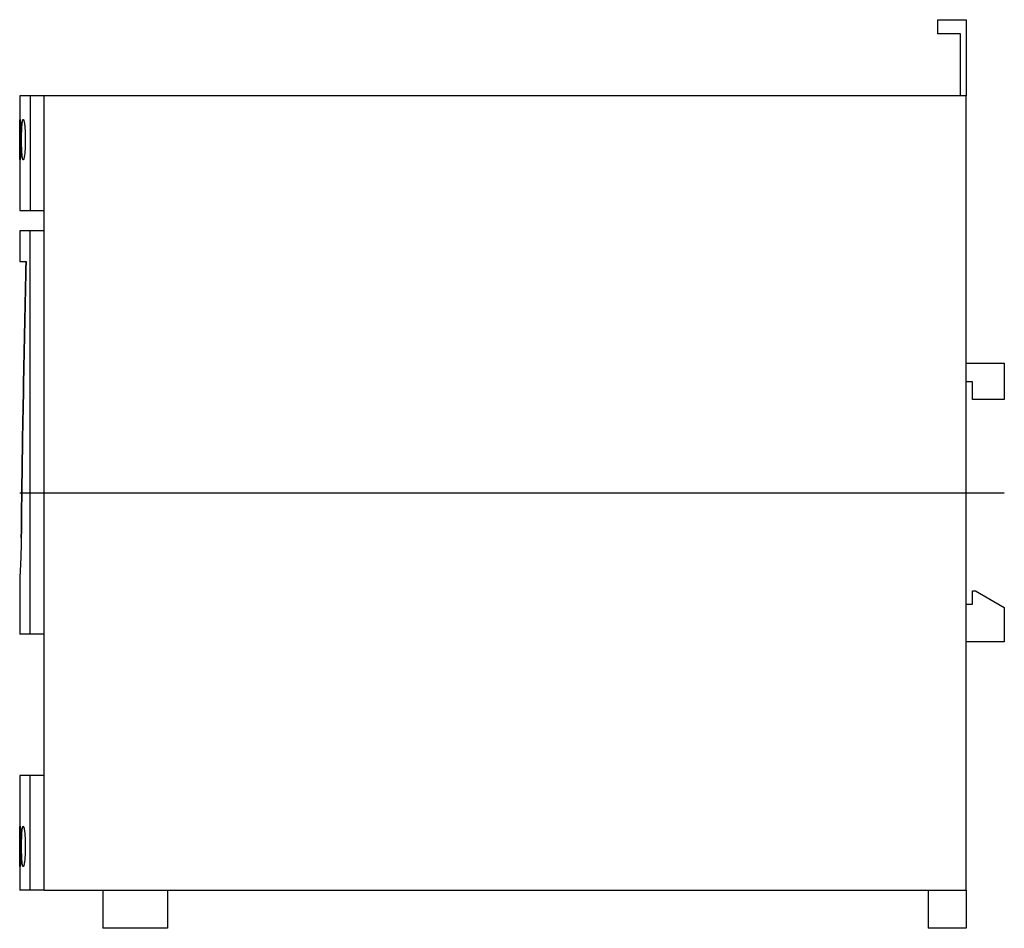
# Model space of a CAD drawing. Extents: x -6.1 to 0, y -2.7 to 2.93.
import ezdxf

# ---------------------------------------------------------------- set-up
doc = ezdxf.new("R2010")
doc.units = 0
doc.layers.get('0').update_dxf_attribs({"linetype": 'CONTINUOUS'})

msp = doc.modelspace()

# ---------------------------------------------------------------- linework, layer by layer
at = {"color": 7, "linetype": 'CONTINUOUS'}
for p, q in [((-0.4125, 2.84425), (-0.4125, 2.9325)), ((-0.4125, 2.9325), (-0.236, 2.9325)), ((-0.236, 2.9325), (-0.236, 2.4605)), ((-0.2713, 2.84425), (-0.4125, 2.84425)), ((-0.2713, 2.4605), (-0.2713, 2.84425)), ((-6.031932, 2.4605), (-6.096, 2.4605)), ((-6.096, 2.4605), (-6.096, 1.75)), ((-5.9436, 2.4605), (-6.031932, 2.4605)), ((-6.031932, 2.4605), (-6.031932, 1.75)), ((-0.236, 2.4605), (-5.9436, 2.4605)), ((-5.9436, -2.4605), (-5.9436, 2.4605)), ((-0.236, -2.4605), (-0.236, 2.4605)), ((-6.095763, 2.253837), (-6.095732, 2.258624)), ((-6.095732, 2.258624), (-6.095698, 2.263239)), ((-6.095698, 2.263239), (-6.09566, 2.26767)), ((-6.09566, 2.26767), (-6.095618, 2.271902)), ((-6.095618, 2.271902), (-6.095571, 2.275925)), ((-6.095571, 2.275925), (-6.09552, 2.279744)), ((-6.09552, 2.279744), (-6.095463, 2.283432)), ((-6.095463, 2.283432), (-6.0954, 2.286982)), ((-6.0954, 2.286982), (-6.09533, 2.290376)), ((-6.09533, 2.290376), (-6.095253, 2.293593)), ((-6.095253, 2.293593), (-6.095169, 2.296617)), ((-6.095169, 2.296617), (-6.095077, 2.299434)), ((-6.095077, 2.299434), (-6.094978, 2.30203)), ((-6.094978, 2.30203), (-6.094871, 2.304395)), ((-6.094871, 2.304395), (-6.094756, 2.30652)), ((-6.094756, 2.30652), (-6.094634, 2.3084)), ((-6.094634, 2.3084), (-6.094504, 2.310028)), ((-6.094504, 2.310028), (-6.094367, 2.311401)), ((-6.094367, 2.311401), (-6.094224, 2.312517)), ((-6.094224, 2.312517), (-6.094075, 2.313377)), ((-6.094075, 2.313377), (-6.09392, 2.313984)), ((-6.09392, 2.313984), (-6.09376, 2.314343)), ((-6.09376, 2.314343), (-6.093596, 2.31446)), ((-6.093596, 2.31446), (-6.093249, 2.313984)), ((-6.093249, 2.313984), (-6.092873, 2.312517)), ((-6.092873, 2.312517), (-6.092473, 2.310027)), ((-6.092473, 2.310027), (-6.092057, 2.306519)), ((-6.092057, 2.306519), (-6.091632, 2.302029)), ((-6.091632, 2.302029), (-6.091207, 2.296618)), ((-6.091207, 2.296618), (-6.090789, 2.290377)), ((-6.090789, 2.290377), (-6.090389, 2.283435)), ((-6.090389, 2.283435), (-6.090014, 2.27593)), ((-6.090014, 2.27593), (-6.089657, 2.267677)), ((-6.089657, 2.267677), (-6.089322, 2.258632)), ((-6.089322, 2.258632), (-6.089019, 2.248906)), ((-6.083108, 2.253913), (-6.082891, 2.258701)), ((-6.082891, 2.258701), (-6.082658, 2.263317)), ((-6.082658, 2.263317), (-6.08241, 2.267746)), ((-6.08241, 2.267746), (-6.082148, 2.271977)), ((-6.082148, 2.271977), (-6.081873, 2.275996)), ((-6.081873, 2.275996), (-6.081586, 2.279813)), ((-6.081586, 2.279813), (-6.08128, 2.283499)), ((-6.08128, 2.283499), (-6.080955, 2.287047)), ((-6.080955, 2.287047), (-6.080611, 2.290436)), ((-6.080611, 2.290436), (-6.080249, 2.293649)), ((-6.080249, 2.293649), (-6.079869, 2.296668)), ((-6.079869, 2.296668), (-6.079472, 2.299479)), ((-6.079472, 2.299479), (-6.079059, 2.302069)), ((-6.079059, 2.302069), (-6.078631, 2.304428)), ((-6.078631, 2.304428), (-6.078189, 2.306548)), ((-6.078189, 2.306548), (-6.077734, 2.308421)), ((-6.077734, 2.308421), (-6.077267, 2.310044)), ((-6.077267, 2.310044), (-6.076791, 2.311413)), ((-6.076791, 2.311413), (-6.076306, 2.312525)), ((-6.076306, 2.312525), (-6.075814, 2.313382)), ((-6.075814, 2.313382), (-6.075319, 2.313986)), ((-6.075319, 2.313986), (-6.074821, 2.314343)), ((-6.074821, 2.314343), (-6.074323, 2.31446)), ((-6.074323, 2.31446), (-6.073302, 2.313985)), ((-6.073302, 2.313985), (-6.072243, 2.312523)), ((-6.072243, 2.312523), (-6.071161, 2.310041)), ((-6.071161, 2.310041), (-6.070074, 2.306544)), ((-6.070074, 2.306544), (-6.068999, 2.302067)), ((-6.068999, 2.302067), (-6.067953, 2.296669)), ((-6.067953, 2.296669), (-6.066952, 2.290441)), ((-6.066952, 2.290441), (-6.066014, 2.283509)), ((-6.066014, 2.283509), (-6.065151, 2.276012)), ((-6.065151, 2.276012), (-6.064344, 2.267768)), ((-6.064344, 2.267768), (-6.063597, 2.258727)), ((-6.063597, 2.258727), (-6.062928, 2.248999)), ((-6.095904, 2.18946), (-6.095903, 2.19488)), ((-6.095903, 2.19488), (-6.095901, 2.200361)), ((-6.095901, 2.200361), (-6.095897, 2.205882)), ((-6.095897, 2.205882), (-6.095892, 2.211421)), ((-6.095892, 2.211421), (-6.095884, 2.216956)), ((-6.095884, 2.216956), (-6.095875, 2.222463)), ((-6.095875, 2.222463), (-6.095863, 2.227923)), ((-6.095863, 2.227923), (-6.095849, 2.233314)), ((-6.095849, 2.233314), (-6.095832, 2.238618)), ((-6.095832, 2.238618), (-6.095812, 2.243817)), ((-6.095812, 2.243817), (-6.095789, 2.248896)), ((-6.095789, 2.248896), (-6.095763, 2.253837)), ((-6.089019, 2.248906), (-6.088756, 2.238627)), ((-6.088756, 2.238627), (-6.08854, 2.227932)), ((-6.08854, 2.227932), (-6.088376, 2.216963)), ((-6.088376, 2.216963), (-6.088267, 2.205887)), ((-6.088267, 2.205887), (-6.088213, 2.194881)), ((-6.088213, 2.194881), (-6.088213, 2.184039)), ((-6.084354, 2.18946), (-6.084346, 2.194888)), ((-6.084346, 2.194888), (-6.084322, 2.200378)), ((-6.084322, 2.200378), (-6.08428, 2.205907)), ((-6.08428, 2.205907), (-6.084221, 2.211455)), ((-6.084221, 2.211455), (-6.084145, 2.216997)), ((-6.084145, 2.216997), (-6.08405, 2.222512)), ((-6.08405, 2.222512), (-6.083938, 2.227978)), ((-6.083938, 2.227978), (-6.083807, 2.233375)), ((-6.083807, 2.233375), (-6.083659, 2.238684)), ((-6.083659, 2.238684), (-6.083493, 2.243888)), ((-6.083493, 2.243888), (-6.083309, 2.24897)), ((-6.083309, 2.24897), (-6.083108, 2.253913)), ((-6.062928, 2.248999), (-6.062355, 2.238713)), ((-6.062355, 2.238713), (-6.061888, 2.228005)), ((-6.061888, 2.228005), (-6.061536, 2.217019)), ((-6.061536, 2.217019), (-6.061303, 2.205922)), ((-6.061303, 2.205922), (-6.061189, 2.194893)), ((-6.061189, 2.194893), (-6.061189, 2.184027)), ((-6.095903, 2.18404), (-6.095904, 2.18946)), ((-6.095901, 2.178559), (-6.095903, 2.18404)), ((-6.095897, 2.173038), (-6.095901, 2.178559)), ((-6.095892, 2.167499), (-6.095897, 2.173038)), ((-6.095884, 2.161964), (-6.095892, 2.167499)), ((-6.095875, 2.156457), (-6.095884, 2.161964)), ((-6.095863, 2.150997), (-6.095875, 2.156457)), ((-6.095849, 2.145606), (-6.095863, 2.150997)), ((-6.095832, 2.140302), (-6.095849, 2.145606)), ((-6.095812, 2.135103), (-6.095832, 2.140302)), ((-6.095789, 2.130024), (-6.095812, 2.135103)), ((-6.088756, 2.140293), (-6.089019, 2.130014)), ((-6.08854, 2.150988), (-6.088756, 2.140293)), ((-6.088376, 2.161957), (-6.08854, 2.150988)), ((-6.088267, 2.173033), (-6.088376, 2.161957)), ((-6.088213, 2.184039), (-6.088267, 2.173033)), ((-6.084346, 2.184032), (-6.084354, 2.18946)), ((-6.084322, 2.178542), (-6.084346, 2.184032)), ((-6.08428, 2.173013), (-6.084322, 2.178542)), ((-6.084221, 2.167465), (-6.08428, 2.173013)), ((-6.084145, 2.161923), (-6.084221, 2.167465)), ((-6.08405, 2.156408), (-6.084145, 2.161923)), ((-6.083938, 2.150942), (-6.08405, 2.156408)), ((-6.083807, 2.145545), (-6.083938, 2.150942)), ((-6.083659, 2.140236), (-6.083807, 2.145545)), ((-6.083493, 2.135032), (-6.083659, 2.140236)), ((-6.083309, 2.12995), (-6.083493, 2.135032)), ((-6.062355, 2.140207), (-6.062928, 2.129921)), ((-6.061888, 2.150915), (-6.062355, 2.140207)), ((-6.061536, 2.161901), (-6.061888, 2.150915)), ((-6.061303, 2.172998), (-6.061536, 2.161901)), ((-6.061189, 2.184027), (-6.061303, 2.172998)), ((-6.095763, 2.125083), (-6.095789, 2.130024)), ((-6.095732, 2.120296), (-6.095763, 2.125083)), ((-6.095698, 2.115681), (-6.095732, 2.120296)), ((-6.09566, 2.11125), (-6.095698, 2.115681)), ((-6.095618, 2.107018), (-6.09566, 2.11125)), ((-6.095571, 2.102995), (-6.095618, 2.107018)), ((-6.09552, 2.099176), (-6.095571, 2.102995)), ((-6.095463, 2.095488), (-6.09552, 2.099176)), ((-6.0954, 2.091938), (-6.095463, 2.095488)), ((-6.09533, 2.088544), (-6.0954, 2.091938)), ((-6.095253, 2.085327), (-6.09533, 2.088544)), ((-6.095169, 2.082303), (-6.095253, 2.085327)), ((-6.095077, 2.079486), (-6.095169, 2.082303)), ((-6.094978, 2.07689), (-6.095077, 2.079486)), ((-6.094871, 2.074525), (-6.094978, 2.07689)), ((-6.094756, 2.0724), (-6.094871, 2.074525)), ((-6.091632, 2.076891), (-6.092057, 2.072401)), ((-6.091207, 2.082302), (-6.091632, 2.076891)), ((-6.090789, 2.088543), (-6.091207, 2.082302)), ((-6.090389, 2.095485), (-6.090789, 2.088543)), ((-6.090014, 2.10299), (-6.090389, 2.095485)), ((-6.089657, 2.111243), (-6.090014, 2.10299)), ((-6.089322, 2.120288), (-6.089657, 2.111243)), ((-6.089019, 2.130014), (-6.089322, 2.120288)), ((-6.083108, 2.125007), (-6.083309, 2.12995)), ((-6.082891, 2.120219), (-6.083108, 2.125007)), ((-6.082658, 2.115603), (-6.082891, 2.120219)), ((-6.08241, 2.111174), (-6.082658, 2.115603)), ((-6.082148, 2.106943), (-6.08241, 2.111174)), ((-6.081873, 2.102924), (-6.082148, 2.106943)), ((-6.081586, 2.099107), (-6.081873, 2.102924)), ((-6.08128, 2.095421), (-6.081586, 2.099107)), ((-6.080955, 2.091873), (-6.08128, 2.095421)), ((-6.080611, 2.088484), (-6.080955, 2.091873)), ((-6.080249, 2.085271), (-6.080611, 2.088484)), ((-6.079869, 2.082252), (-6.080249, 2.085271)), ((-6.079472, 2.079441), (-6.079869, 2.082252)), ((-6.079059, 2.076851), (-6.079472, 2.079441)), ((-6.078631, 2.074492), (-6.079059, 2.076851)), ((-6.078189, 2.072372), (-6.078631, 2.074492)), ((-6.068999, 2.076853), (-6.070074, 2.072376)), ((-6.067953, 2.082251), (-6.068999, 2.076853)), ((-6.066952, 2.088479), (-6.067953, 2.082251)), ((-6.066014, 2.095411), (-6.066952, 2.088479)), ((-6.065151, 2.102908), (-6.066014, 2.095411)), ((-6.064344, 2.111152), (-6.065151, 2.102908)), ((-6.063597, 2.120193), (-6.064344, 2.111152)), ((-6.062928, 2.129921), (-6.063597, 2.120193)), ((-6.094634, 2.07052), (-6.094756, 2.0724)), ((-6.094504, 2.068892), (-6.094634, 2.07052)), ((-6.094367, 2.067519), (-6.094504, 2.068892)), ((-6.094224, 2.066403), (-6.094367, 2.067519)), ((-6.094075, 2.065543), (-6.094224, 2.066403)), ((-6.09392, 2.064936), (-6.094075, 2.065543)), ((-6.09376, 2.064577), (-6.09392, 2.064936)), ((-6.093596, 2.06446), (-6.09376, 2.064577)), ((-6.093249, 2.064936), (-6.093596, 2.06446)), ((-6.092873, 2.066403), (-6.093249, 2.064936)), ((-6.092473, 2.068893), (-6.092873, 2.066403)), ((-6.092057, 2.072401), (-6.092473, 2.068893)), ((-6.077734, 2.070499), (-6.078189, 2.072372)), ((-6.077267, 2.068876), (-6.077734, 2.070499)), ((-6.076791, 2.067507), (-6.077267, 2.068876)), ((-6.076306, 2.066395), (-6.076791, 2.067507)), ((-6.075814, 2.065538), (-6.076306, 2.066395)), ((-6.075319, 2.064934), (-6.075814, 2.065538)), ((-6.074821, 2.064577), (-6.075319, 2.064934)), ((-6.074323, 2.06446), (-6.074821, 2.064577)), ((-6.073302, 2.064935), (-6.074323, 2.06446)), ((-6.072243, 2.066397), (-6.073302, 2.064935)), ((-6.071161, 2.068879), (-6.072243, 2.066397)), ((-6.070074, 2.072376), (-6.071161, 2.068879)), ((-6.096, 1.75), (-6.031932, 1.75)), ((-6.031932, 1.75), (-5.9436, 1.75)), ((-6.031932, 1.625), (-6.096, 1.625)), ((-6.096, 1.625), (-6.096, 1.435)), ((-5.9436, 1.625), (-6.031932, 1.625)), ((-6.031932, -0.875), (-6.031932, 1.625)), ((-6.096, 1.435), (-6.056164, 1.435)), ((-6.057314, 1.38626), (-6.056164, 1.435)), ((-6.056164, 1.435), (-6.057314, 1.38626)), ((-6.058448, 1.337508), (-6.057314, 1.38626)), ((-6.057314, 1.38626), (-6.058448, 1.337508)), ((-6.060664, 1.239972), (-6.059564, 1.288746)), ((-6.059564, 1.288746), (-6.060664, 1.239972)), ((-6.059564, 1.288746), (-6.058448, 1.337508)), ((-6.058448, 1.337508), (-6.059564, 1.288746)), ((-6.061747, 1.191189), (-6.060664, 1.239972)), ((-6.060664, 1.239972), (-6.061747, 1.191189)), ((-6.062814, 1.142395), (-6.061747, 1.191189)), ((-6.061747, 1.191189), (-6.062814, 1.142395)), ((-6.063863, 1.09359), (-6.062814, 1.142395)), ((-6.062814, 1.142395), (-6.063863, 1.09359)), ((-6.065911, 0.995952), (-6.064896, 1.044776)), ((-6.064896, 1.044776), (-6.065911, 0.995952)), ((-6.064896, 1.044776), (-6.063863, 1.09359)), ((-6.063863, 1.09359), (-6.064896, 1.044776)), ((-6.06691, 0.947118), (-6.065911, 0.995952)), ((-6.065911, 0.995952), (-6.06691, 0.947118)), ((-6.067893, 0.898274), (-6.06691, 0.947118)), ((-6.06691, 0.947118), (-6.067893, 0.898274)), ((-6.068858, 0.849421), (-6.067893, 0.898274)), ((-6.067893, 0.898274), (-6.068858, 0.849421)), ((-6.070738, 0.751687), (-6.069807, 0.800559)), ((-6.069807, 0.800559), (-6.070738, 0.751687)), ((-6.069807, 0.800559), (-6.068858, 0.849421)), ((-6.068858, 0.849421), (-6.069807, 0.800559)), ((-0.236, 0.8055), (0, 0.8055)), ((0, 0.8055), (0, 0.5785)), ((-6.071653, 0.702807), (-6.070738, 0.751687)), ((-6.070738, 0.751687), (-6.071653, 0.702807)), ((-6.072551, 0.653918), (-6.071653, 0.702807)), ((-6.071653, 0.702807), (-6.072551, 0.653918)), ((-0.197, 0.6885), (-0.236, 0.6885)), ((-0.197, 0.5785), (-0.197, 0.6885)), ((-6.073432, 0.60502), (-6.072551, 0.653918)), ((-6.072551, 0.653918), (-6.073432, 0.60502)), ((-6.075144, 0.5072), (-6.074297, 0.556114)), ((-6.074297, 0.556114), (-6.075144, 0.5072)), ((-6.074297, 0.556114), (-6.073432, 0.60502)), ((-6.073432, 0.60502), (-6.074297, 0.556114)), ((0, 0.5785), (-0.197, 0.5785)), ((-6.075975, 0.458277), (-6.075144, 0.5072)), ((-6.075144, 0.5072), (-6.075975, 0.458277)), ((-6.076789, 0.409347), (-6.075975, 0.458277)), ((-6.075975, 0.458277), (-6.076789, 0.409347)), ((-6.077586, 0.360408), (-6.076789, 0.409347)), ((-6.076789, 0.409347), (-6.077586, 0.360408)), ((-6.079129, 0.262509), (-6.078366, 0.311463)), ((-6.078366, 0.311463), (-6.079129, 0.262509)), ((-6.078366, 0.311463), (-6.077586, 0.360408)), ((-6.077586, 0.360408), (-6.078366, 0.311463)), ((-6.079876, 0.213549), (-6.079129, 0.262509)), ((-6.079129, 0.262509), (-6.079876, 0.213549)), ((-6.080605, 0.164581), (-6.079876, 0.213549)), ((-6.079876, 0.213549), (-6.080605, 0.164581)), ((-6.081318, 0.115606), (-6.080605, 0.164581)), ((-6.080605, 0.164581), (-6.081318, 0.115606)), ((-6.082693, 0.017636), (-6.082014, 0.066624)), ((-6.082014, 0.066624), (-6.082693, 0.017636)), ((-6.082014, 0.066624), (-6.081318, 0.115606)), ((-6.081318, 0.115606), (-6.082014, 0.066624)), ((-6.083355, -0.031359), (-6.082693, 0.017636)), ((-6.082693, 0.017636), (-6.083355, -0.031359)), ((-6.084, -0.08036), (-6.083355, -0.031359)), ((-6.083355, -0.031359), (-6.084, -0.08036)), ((-6.084628, -0.129367), (-6.084, -0.08036)), ((-6.084, -0.08036), (-6.084628, -0.129367)), ((-6.085834, -0.227399), (-6.08524, -0.17838)), ((-6.08524, -0.17838), (-6.085834, -0.227399)), ((-6.08524, -0.17838), (-6.084628, -0.129367)), ((-6.084628, -0.129367), (-6.08524, -0.17838)), ((-6.086412, -0.276424), (-6.085834, -0.227399)), ((-6.085834, -0.227399), (-6.086412, -0.276424)), ((-6.086758, -0.301071), (-6.086974, -0.313275)), ((-6.086571, -0.288775), (-6.086758, -0.301071)), ((-6.086412, -0.276424), (-6.086571, -0.288775)), ((-6.088085, -0.360482), (-6.088414, -0.37173)), ((-6.087774, -0.348983), (-6.088085, -0.360482)), ((-6.087483, -0.337264), (-6.087774, -0.348983)), ((-6.087216, -0.325351), (-6.087483, -0.337264)), ((-6.086974, -0.313275), (-6.087216, -0.325351)), ((-6.090241, -0.423231), (-6.090621, -0.432408)), ((-6.089862, -0.41365), (-6.090241, -0.423231)), ((-6.089486, -0.403686), (-6.089862, -0.41365)), ((-6.089118, -0.39336), (-6.089486, -0.403686)), ((-6.08876, -0.382699), (-6.089118, -0.39336)), ((-6.088414, -0.37173), (-6.08876, -0.382699)), ((-6.093243, -0.487323), (-6.093591, -0.493792)), ((-6.092883, -0.480456), (-6.093243, -0.487323)), ((-6.092513, -0.473217), (-6.092883, -0.480456)), ((-6.092137, -0.465635), (-6.092513, -0.473217)), ((-6.091757, -0.457742), (-6.092137, -0.465635)), ((-6.091377, -0.449574), (-6.091757, -0.457742)), ((-6.091, -0.441163), (-6.091377, -0.449574)), ((-6.090621, -0.432408), (-6.091, -0.441163)), ((-6.095986, -0.534769), (-6.096, -0.535)), ((-6.096, -0.535), (-6.096, -0.875)), ((-6.095942, -0.534067), (-6.095986, -0.534769)), ((-6.095868, -0.53288), (-6.095942, -0.534067)), ((-6.095764, -0.531197), (-6.095868, -0.53288)), ((-6.095629, -0.529013), (-6.095764, -0.531197)), ((-6.095465, -0.526324), (-6.095629, -0.529013)), ((-6.095272, -0.523131), (-6.095465, -0.526324)), ((-6.095051, -0.519439), (-6.095272, -0.523131)), ((-6.094804, -0.515253), (-6.095051, -0.519439)), ((-6.094532, -0.510583), (-6.094804, -0.515253)), ((-6.094238, -0.50544), (-6.094532, -0.510583)), ((-6.093924, -0.499837), (-6.094238, -0.50544)), ((-6.093591, -0.493792), (-6.093924, -0.499837)), ((-0.197, -0.6885), (-0.197, -0.60588)), ((-0.197, -0.60588), (-0.1775, -0.60588)), ((-0.1775, -0.60588), (0, -0.70836)), ((-0.236, -0.6885), (-0.197, -0.6885)), ((0, -0.70836), (0, -0.9225)), ((-6.031932, -0.875), (-6.096, -0.875)), ((-5.9436, -0.875), (-6.031932, -0.875)), ((0, -0.9225), (-0.236, -0.9225)), ((-6.031932, -1.75), (-6.096, -1.75)), ((-6.096, -1.75), (-6.096, -2.4605)), ((-5.9436, -1.75), (-6.031932, -1.75)), ((-6.031932, -2.4605), (-6.031932, -1.75)), ((-6.094978, -2.07689), (-6.094756, -2.0724)), ((-6.094756, -2.0724), (-6.094504, -2.068892)), ((-6.094504, -2.068892), (-6.094224, -2.066403)), ((-6.094224, -2.066403), (-6.09392, -2.064936)), ((-6.09392, -2.064936), (-6.093596, -2.06446)), ((-6.093596, -2.06446), (-6.093426, -2.064578)), ((-6.093426, -2.064578), (-6.093249, -2.064936)), ((-6.093249, -2.064936), (-6.093064, -2.065543)), ((-6.093064, -2.065543), (-6.092873, -2.066403)), ((-6.092873, -2.066403), (-6.092675, -2.06752)), ((-6.092675, -2.06752), (-6.092473, -2.068893)), ((-6.092473, -2.068893), (-6.092267, -2.070522)), ((-6.092267, -2.070522), (-6.092057, -2.072401)), ((-6.092057, -2.072401), (-6.091845, -2.074526)), ((-6.079059, -2.076851), (-6.078189, -2.072372)), ((-6.078189, -2.072372), (-6.077267, -2.068876)), ((-6.077267, -2.068876), (-6.076306, -2.066395)), ((-6.076306, -2.066395), (-6.075319, -2.064934)), ((-6.075319, -2.064934), (-6.074323, -2.06446)), ((-6.074323, -2.06446), (-6.073818, -2.064577)), ((-6.073818, -2.064577), (-6.073302, -2.064935)), ((-6.073302, -2.064935), (-6.072777, -2.065539)), ((-6.072777, -2.065539), (-6.072243, -2.066397)), ((-6.072243, -2.066397), (-6.071704, -2.06751)), ((-6.071704, -2.06751), (-6.071161, -2.068879)), ((-6.071161, -2.068879), (-6.070617, -2.070502)), ((-6.070617, -2.070502), (-6.070074, -2.072376)), ((-6.070074, -2.072376), (-6.069534, -2.074495)), ((-6.095832, -2.140302), (-6.095789, -2.130024)), ((-6.095789, -2.130024), (-6.095732, -2.120296)), ((-6.095732, -2.120296), (-6.09566, -2.11125)), ((-6.09566, -2.11125), (-6.095571, -2.102995)), ((-6.095571, -2.102995), (-6.095463, -2.095488)), ((-6.095463, -2.095488), (-6.09533, -2.088544)), ((-6.09533, -2.088544), (-6.095169, -2.082303)), ((-6.095169, -2.082303), (-6.094978, -2.07689)), ((-6.091845, -2.074526), (-6.091632, -2.076891)), ((-6.091632, -2.076891), (-6.091419, -2.079486)), ((-6.091419, -2.079486), (-6.091207, -2.082302)), ((-6.091207, -2.082302), (-6.090996, -2.085326)), ((-6.090996, -2.085326), (-6.090789, -2.088543)), ((-6.090789, -2.088543), (-6.090586, -2.091935)), ((-6.090586, -2.091935), (-6.090389, -2.095485)), ((-6.090389, -2.095485), (-6.090198, -2.099172)), ((-6.090198, -2.099172), (-6.090014, -2.10299)), ((-6.090014, -2.10299), (-6.089833, -2.107011)), ((-6.089833, -2.107011), (-6.089657, -2.111243)), ((-6.089657, -2.111243), (-6.089486, -2.115672)), ((-6.089486, -2.115672), (-6.089322, -2.120288)), ((-6.089322, -2.120288), (-6.089166, -2.125073)), ((-6.089166, -2.125073), (-6.089019, -2.130014)), ((-6.089019, -2.130014), (-6.088882, -2.135093)), ((-6.083659, -2.140236), (-6.083309, -2.12995)), ((-6.083309, -2.12995), (-6.082891, -2.120219)), ((-6.082891, -2.120219), (-6.08241, -2.111174)), ((-6.08241, -2.111174), (-6.081873, -2.102924)), ((-6.081873, -2.102924), (-6.08128, -2.095421)), ((-6.08128, -2.095421), (-6.080611, -2.088484)), ((-6.080611, -2.088484), (-6.079869, -2.082252)), ((-6.079869, -2.082252), (-6.079059, -2.076851)), ((-6.069534, -2.074495), (-6.068999, -2.076853)), ((-6.068999, -2.076853), (-6.068471, -2.079442)), ((-6.068471, -2.079442), (-6.067953, -2.082251)), ((-6.067953, -2.082251), (-6.067446, -2.085268)), ((-6.067446, -2.085268), (-6.066952, -2.088479)), ((-6.066952, -2.088479), (-6.066474, -2.091866)), ((-6.066474, -2.091866), (-6.066014, -2.095411)), ((-6.066014, -2.095411), (-6.065573, -2.099094)), ((-6.065573, -2.099094), (-6.065151, -2.102908)), ((-6.065151, -2.102908), (-6.064741, -2.106925)), ((-6.064741, -2.106925), (-6.064344, -2.111152)), ((-6.064344, -2.111152), (-6.063962, -2.115579)), ((-6.063962, -2.115579), (-6.063597, -2.120193)), ((-6.063597, -2.120193), (-6.063252, -2.124979)), ((-6.063252, -2.124979), (-6.062928, -2.129921)), ((-6.062928, -2.129921), (-6.062629, -2.135003)), ((-6.095903, -2.18404), (-6.095897, -2.173038)), ((-6.095903, -2.19488), (-6.095903, -2.18404)), ((-6.095897, -2.173038), (-6.095884, -2.161964)), ((-6.095884, -2.161964), (-6.095863, -2.150997)), ((-6.095863, -2.150997), (-6.095832, -2.140302)), ((-6.088882, -2.135093), (-6.088756, -2.140293)), ((-6.088756, -2.140293), (-6.088641, -2.145597)), ((-6.088641, -2.145597), (-6.08854, -2.150988)), ((-6.08854, -2.150988), (-6.088451, -2.156449)), ((-6.088451, -2.156449), (-6.088376, -2.161957)), ((-6.088376, -2.161957), (-6.088314, -2.167493)), ((-6.088314, -2.167493), (-6.088267, -2.173033)), ((-6.088267, -2.173033), (-6.088233, -2.178556)), ((-6.088233, -2.178556), (-6.088213, -2.184039)), ((-6.088213, -2.184039), (-6.088207, -2.18946)), ((-6.088207, -2.18946), (-6.088213, -2.194881)), ((-6.084346, -2.184032), (-6.08428, -2.173013)), ((-6.084346, -2.194888), (-6.084346, -2.184032)), ((-6.08428, -2.173013), (-6.084145, -2.161923)), ((-6.084145, -2.161923), (-6.083938, -2.150942)), ((-6.083938, -2.150942), (-6.083659, -2.140236)), ((-6.062629, -2.135003), (-6.062355, -2.140207)), ((-6.062355, -2.140207), (-6.062108, -2.145517)), ((-6.062108, -2.145517), (-6.061888, -2.150915)), ((-6.061888, -2.150915), (-6.061698, -2.156384)), ((-6.061698, -2.156384), (-6.061536, -2.161901)), ((-6.061536, -2.161901), (-6.061405, -2.167447)), ((-6.061405, -2.167447), (-6.061303, -2.172998)), ((-6.061303, -2.172998), (-6.061231, -2.178532)), ((-6.061231, -2.178532), (-6.061189, -2.184027)), ((-6.061189, -2.184027), (-6.061175, -2.18946)), ((-6.061175, -2.18946), (-6.061189, -2.194893)), ((-6.095897, -2.205882), (-6.095903, -2.19488)), ((-6.095884, -2.216956), (-6.095897, -2.205882)), ((-6.095863, -2.227923), (-6.095884, -2.216956)), ((-6.095832, -2.238618), (-6.095863, -2.227923)), ((-6.095789, -2.248896), (-6.095832, -2.238618)), ((-6.095732, -2.258624), (-6.095789, -2.248896)), ((-6.089166, -2.253847), (-6.089322, -2.258632)), ((-6.089019, -2.248906), (-6.089166, -2.253847)), ((-6.088882, -2.243827), (-6.089019, -2.248906)), ((-6.088756, -2.238627), (-6.088882, -2.243827)), ((-6.088641, -2.233323), (-6.088756, -2.238627)), ((-6.08854, -2.227932), (-6.088641, -2.233323)), ((-6.088451, -2.222471), (-6.08854, -2.227932)), ((-6.088376, -2.216963), (-6.088451, -2.222471)), ((-6.088314, -2.211427), (-6.088376, -2.216963)), ((-6.088267, -2.205887), (-6.088314, -2.211427)), ((-6.088233, -2.200364), (-6.088267, -2.205887)), ((-6.088213, -2.194881), (-6.088233, -2.200364)), ((-6.08428, -2.205907), (-6.084346, -2.194888)), ((-6.084145, -2.216997), (-6.08428, -2.205907)), ((-6.083938, -2.227978), (-6.084145, -2.216997)), ((-6.083659, -2.238684), (-6.083938, -2.227978)), ((-6.083309, -2.24897), (-6.083659, -2.238684)), ((-6.082891, -2.258701), (-6.083309, -2.24897)), ((-6.063252, -2.253941), (-6.063597, -2.258727)), ((-6.062928, -2.248999), (-6.063252, -2.253941)), ((-6.062629, -2.243917), (-6.062928, -2.248999)), ((-6.062355, -2.238713), (-6.062629, -2.243917)), ((-6.062108, -2.233403), (-6.062355, -2.238713)), ((-6.061888, -2.228005), (-6.062108, -2.233403)), ((-6.061698, -2.222536), (-6.061888, -2.228005)), ((-6.061536, -2.217019), (-6.061698, -2.222536)), ((-6.061405, -2.211473), (-6.061536, -2.217019)), ((-6.061303, -2.205922), (-6.061405, -2.211473)), ((-6.061231, -2.200388), (-6.061303, -2.205922)), ((-6.061189, -2.194893), (-6.061231, -2.200388)), ((-6.09566, -2.26767), (-6.095732, -2.258624)), ((-6.095571, -2.275925), (-6.09566, -2.26767)), ((-6.095463, -2.283432), (-6.095571, -2.275925)), ((-6.09533, -2.290376), (-6.095463, -2.283432)), ((-6.095169, -2.296617), (-6.09533, -2.290376)), ((-6.094978, -2.30203), (-6.095169, -2.296617)), ((-6.094756, -2.30652), (-6.094978, -2.30203)), ((-6.094504, -2.310028), (-6.094756, -2.30652)), ((-6.094224, -2.312517), (-6.094504, -2.310028)), ((-6.09392, -2.313984), (-6.094224, -2.312517)), ((-6.093596, -2.31446), (-6.09392, -2.313984)), ((-6.093426, -2.314342), (-6.093596, -2.31446)), ((-6.093249, -2.313984), (-6.093426, -2.314342)), ((-6.093064, -2.313377), (-6.093249, -2.313984)), ((-6.092873, -2.312517), (-6.093064, -2.313377)), ((-6.092675, -2.3114), (-6.092873, -2.312517)), ((-6.092473, -2.310027), (-6.092675, -2.3114)), ((-6.092267, -2.308398), (-6.092473, -2.310027)), ((-6.092057, -2.306519), (-6.092267, -2.308398)), ((-6.091845, -2.304394), (-6.092057, -2.306519)), ((-6.091632, -2.302029), (-6.091845, -2.304394)), ((-6.091419, -2.299434), (-6.091632, -2.302029)), ((-6.091207, -2.296618), (-6.091419, -2.299434)), ((-6.090996, -2.293594), (-6.091207, -2.296618)), ((-6.090789, -2.290377), (-6.090996, -2.293594)), ((-6.090586, -2.286985), (-6.090789, -2.290377)), ((-6.090389, -2.283435), (-6.090586, -2.286985)), ((-6.090198, -2.279748), (-6.090389, -2.283435)), ((-6.090014, -2.27593), (-6.090198, -2.279748)), ((-6.089833, -2.271909), (-6.090014, -2.27593)), ((-6.089657, -2.267677), (-6.089833, -2.271909)), ((-6.089486, -2.263248), (-6.089657, -2.267677)), ((-6.089322, -2.258632), (-6.089486, -2.263248)), ((-6.08241, -2.267746), (-6.082891, -2.258701)), ((-6.081873, -2.275996), (-6.08241, -2.267746)), ((-6.08128, -2.283499), (-6.081873, -2.275996)), ((-6.080611, -2.290436), (-6.08128, -2.283499)), ((-6.079869, -2.296668), (-6.080611, -2.290436)), ((-6.079059, -2.302069), (-6.079869, -2.296668)), ((-6.078189, -2.306548), (-6.079059, -2.302069)), ((-6.077267, -2.310044), (-6.078189, -2.306548)), ((-6.076306, -2.312525), (-6.077267, -2.310044)), ((-6.075319, -2.313986), (-6.076306, -2.312525)), ((-6.074323, -2.31446), (-6.075319, -2.313986)), ((-6.073818, -2.314343), (-6.074323, -2.31446)), ((-6.073302, -2.313985), (-6.073818, -2.314343)), ((-6.072777, -2.313381), (-6.073302, -2.313985)), ((-6.072243, -2.312523), (-6.072777, -2.313381)), ((-6.071704, -2.31141), (-6.072243, -2.312523)), ((-6.071161, -2.310041), (-6.071704, -2.31141)), ((-6.070617, -2.308418), (-6.071161, -2.310041)), ((-6.070074, -2.306544), (-6.070617, -2.308418)), ((-6.069534, -2.304425), (-6.070074, -2.306544)), ((-6.068999, -2.302067), (-6.069534, -2.304425)), ((-6.068471, -2.299478), (-6.068999, -2.302067)), ((-6.067953, -2.296669), (-6.068471, -2.299478)), ((-6.067446, -2.293652), (-6.067953, -2.296669)), ((-6.066952, -2.290441), (-6.067446, -2.293652)), ((-6.066474, -2.287054), (-6.066952, -2.290441)), ((-6.066014, -2.283509), (-6.066474, -2.287054)), ((-6.065573, -2.279826), (-6.066014, -2.283509)), ((-6.065151, -2.276012), (-6.065573, -2.279826)), ((-6.064741, -2.271995), (-6.065151, -2.276012)), ((-6.064344, -2.267768), (-6.064741, -2.271995)), ((-6.063962, -2.263341), (-6.064344, -2.267768)), ((-6.063597, -2.258727), (-6.063962, -2.263341)), ((-6.031932, -2.4605), (-6.096, -2.4605)), ((-5.9436, -2.4605), (-6.031932, -2.4605)), ((-5.9436, -2.4605), (-0.236, -2.4605)), ((-5.5816, -2.4605), (-5.5816, -2.6965)), ((-5.1816, -2.4605), (-5.1816, -2.6965)), ((-0.472, -2.4605), (-0.472, -2.6965)), ((-0.236, -2.4605), (-0.236, -2.6965)), ((-5.1816, -2.6965), (-5.5816, -2.6965)), ((-0.236, -2.6965), (-0.472, -2.6965))]:
    msp.add_line(p, q, dxfattribs=at)
at = {"color": 3, "linetype": 'CONTINUOUS'}
msp.add_line((0, 0), (-6.096, 0), dxfattribs=at)

doc.saveas('drawing.dxf')
